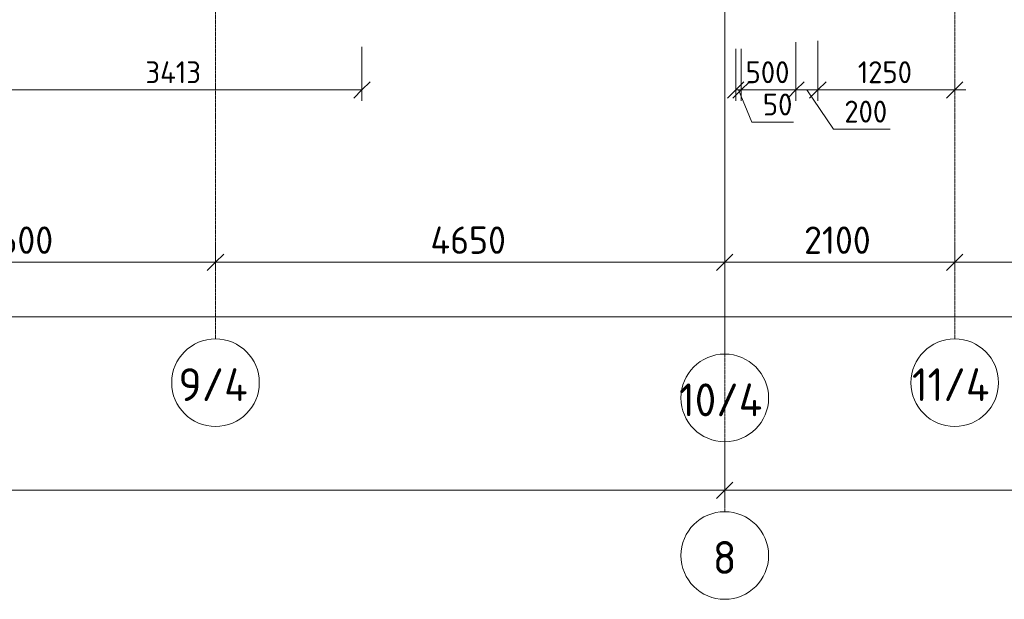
# Model space of a CAD drawing. Header units: millimetres. Extents: x 82112 to 162374, y -10965 to 131389.
# Tile 38 of 82: x 123132 to 132123, y 51464 to 56757. Entities that reach past the tile are written whole.
import ezdxf

# ---------------------------------------------------------------- set-up
doc = ezdxf.new("R2010")
doc.units = ezdxf.units.MM
doc.linetypes.add('4_ Штрихпунктир_ 10 х 2 мм', pattern=[14, 10, -2, 0, -2])
for name, color, linetype, lineweight in [('A-ANNO-DIMS', 7, 'Continuous', 5), ('A-ANNO-DIMS-100', 7, 'Continuous', 5), ('S-GRID', 7, 'Continuous', 5), ('S-GRID-IDEN', 7, 'Continuous', 5)]:
    doc.layers.add(name, color=color, linetype=linetype, lineweight=lineweight)
doc.styles.add('GOST Common_1', font='GOST_Common.ttf', dxfattribs={"height": 300})
doc.styles.add('GOST Common_2', font='GOST_Common.ttf', dxfattribs={"height": 200})
doc.styles.add('GOST Common_3', font='GOST_Common.ttf', dxfattribs={"height": 250})
doc.dimstyles.new('2_5_мм', dxfattribs={"dimscale": 304.8, "dimtxt": 251.428749, "dimasz": 0.492126, "dimexe": 0.492126, "dimexo": 0.492126, "dimgap": 0, "dimtad": 1, "dimdec": 5, "dimrnd": 1e-05, "dimdsep": 46, "dimtxsty": 'GOST Common_3', "dimblk1": 'OBLIQUE', "dimblk2": 'OBLIQUE', "dimsah": 1, "dimcen": 0.09, "dimdle": 0.492126, "dimadec": 5, "dimazin": 2, "dimtfac": 1, "dimtdec": 4, "dimtix": 1, "dimtmove": 0, "dimatfit": 3, "dimfxl": 1, "dimtvp": 1, "dimtolj": 1, "dimtzin": 0, "dimarcsym": 2})
doc.dimstyles.new('2_5_мм_1', dxfattribs={"dimscale": 304.8, "dimtxt": 251.428749, "dimasz": 0.492126, "dimexe": 0.492126, "dimexo": 0.492126, "dimgap": 0, "dimtad": 1, "dimdec": 5, "dimrnd": 1e-05, "dimdsep": 46, "dimtxsty": 'GOST Common_3', "dimblk1": 'OBLIQUE', "dimblk2": 'OBLIQUE', "dimsah": 1, "dimcen": 0.09, "dimdle": 0.492126, "dimadec": 5, "dimazin": 2, "dimtfac": 1, "dimtdec": 4, "dimtix": 1, "dimtmove": 1, "dimatfit": 3, "dimfxl": 1, "dimtvp": 1, "dimtolj": 1, "dimtzin": 0, "dimarcsym": 2})
doc.dimstyles.new('2_мм', dxfattribs={"dimscale": 304.8, "dimtxt": 201.142999, "dimasz": 0.492126, "dimexe": 0.328084, "dimexo": 0.492126, "dimgap": 0, "dimtad": 1, "dimdec": 0, "dimdsep": 46, "dimtxsty": 'GOST Common_2', "dimblk1": 'OBLIQUE', "dimblk2": 'OBLIQUE', "dimsah": 1, "dimcen": 0.09, "dimdle": 0.328084, "dimadec": 5, "dimazin": 2, "dimtfac": 1, "dimtdec": 4, "dimtix": 1, "dimtmove": 1, "dimatfit": 3, "dimfxl": 1, "dimtvp": 1, "dimtolj": 1, "dimtzin": 0, "dimarcsym": 2})
doc.dimstyles.new('2_мм_1', dxfattribs={"dimscale": 304.8, "dimtxt": 201.142999, "dimasz": 0.492126, "dimexe": 0.328084, "dimexo": 0.492126, "dimgap": 0, "dimtad": 1, "dimdec": 0, "dimdsep": 46, "dimtxsty": 'GOST Common_2', "dimblk1": 'OBLIQUE', "dimblk2": 'OBLIQUE', "dimsah": 1, "dimcen": 0.09, "dimdle": 0.328084, "dimadec": 5, "dimazin": 2, "dimtfac": 1, "dimtdec": 4, "dimtix": 1, "dimtmove": 0, "dimatfit": 3, "dimfxl": 1, "dimtvp": 1, "dimtolj": 1, "dimtzin": 0, "dimarcsym": 2})

# ---------------------------------------------------------------- blocks, each defined once
blk = doc.blocks.new('Ось сетки - 8_0 мм-31302--01_Подвал_МП_часть В')
at = {"layer": 'S-GRID-IDEN'}
blk.add_circle((0, 0), 4, dxfattribs=at)
blk = doc.blocks.new('DIMBLOCK108--01_Подвал_МП_часть В')
at = {"layer": 'A-ANNO-DIMS-100', "transparency": 16777216}
for p, q in [((126257.5, 56508.4), (126257.5, 56015.4)), ((126257.5, 56115.4), (126257.5, 56508.4)), ((122845, 56455.9), (122845, 56015.4)), ((122845, 56115.4), (122845, 56455.9)), ((122845, 56115.4), (126257.5, 56115.4))]:
    blk.add_line(p, q, dxfattribs=at)
at = {"layer": 'A-ANNO-DIMS-100', "lineweight": 25, "transparency": 16777216}
for p, q in [((122845, 56115.4), (122920, 56190.4)), ((126257.5, 56115.4), (126332.5, 56190.4)), ((122845, 56115.4), (122770, 56040.4)), ((126257.5, 56115.4), (126182.5, 56040.4))]:
    blk.add_line(p, q, dxfattribs=at)
at = {"layer": 'A-ANNO-DIMS-100', "color": 0, "transparency": 16777216, "insert": (124280.2, 56376.8), "char_height": 200, "width": 650.476, "attachment_point": 1, "line_spacing_factor": 1.022761, "style": 'GOST Common_2'}
blk.add_mtext('3413', dxfattribs=at)
blk = doc.blocks.new('_Oblique')
at = {"color": 0, "linetype": 'ByBlock', "lineweight": -2}
blk.add_line((-0.5, -0.5), (0.5, 0.5), dxfattribs=at)
blk = doc.blocks.new('DIMBLOCK109--01_Подвал_МП_часть В')
at = {"layer": 'A-ANNO-DIMS-100', "transparency": 16777216}
for p, q in [((129670, 56491), (129670, 56015.4)), ((129670, 56115.4), (129670, 56491)), ((129720, 56491), (129720, 56015.4)), ((129720, 56115.4), (129720, 56491)), ((129670, 56115.4), (129720, 56115.4)), ((129817.8, 55820.5), (129695, 56115.4)), ((130197.3, 55820.5), (129817.8, 55820.5))]:
    blk.add_line(p, q, dxfattribs=at)
at = {"layer": 'A-ANNO-DIMS-100', "lineweight": 25, "transparency": 16777216}
for p, q in [((129670, 56115.4), (129745, 56190.4)), ((129720, 56115.4), (129795, 56190.4)), ((129670, 56115.4), (129595, 56040.4)), ((129720, 56115.4), (129645, 56040.4))]:
    blk.add_line(p, q, dxfattribs=at)
at = {"layer": 'A-ANNO-DIMS-100', "color": 0, "transparency": 16777216, "insert": (129917.8, 56081.9), "char_height": 200, "width": 335.466, "attachment_point": 1, "line_spacing_factor": 1.022761, "style": 'GOST Common_2'}
blk.add_mtext('50', dxfattribs=at)
blk = doc.blocks.new('DIMBLOCK110--01_Подвал_МП_часть В')
at = {"layer": 'A-ANNO-DIMS-100', "transparency": 16777216}
for p, q in [((130220, 56551.9), (130220, 56015.4)), ((130220, 56115.4), (130220, 56551.9)), ((129720, 56491), (129720, 56015.4)), ((129720, 56115.4), (129720, 56491)), ((129720, 56115.4), (130220, 56115.4))]:
    blk.add_line(p, q, dxfattribs=at)
at = {"layer": 'A-ANNO-DIMS-100', "lineweight": 25, "transparency": 16777216}
for p, q in [((129720, 56115.4), (129795, 56190.4)), ((130220, 56115.4), (130295, 56190.4)), ((129720, 56115.4), (129645, 56040.4)), ((130220, 56115.4), (130145, 56040.4))]:
    blk.add_line(p, q, dxfattribs=at)
at = {"layer": 'A-ANNO-DIMS-100', "color": 0, "transparency": 16777216, "insert": (129760.3, 56376.8), "char_height": 200, "width": 503.198, "attachment_point": 1, "line_spacing_factor": 1.022761, "style": 'GOST Common_2'}
blk.add_mtext('500', dxfattribs=at)
blk = doc.blocks.new('DIMBLOCK111--01_Подвал_МП_часть В')
at = {"layer": 'A-ANNO-DIMS-100', "transparency": 16777216}
for p, q in [((130220, 56551.9), (130220, 56015.4)), ((130220, 56115.4), (130220, 56551.9)), ((130420, 56563.2), (130420, 56015.4)), ((130420, 56115.4), (130420, 56563.2)), ((130220, 56115.4), (130420, 56115.4)), ((130561.6, 55755.9), (130320, 56115.4)), ((131080.9, 55755.9), (130561.6, 55755.9))]:
    blk.add_line(p, q, dxfattribs=at)
at = {"layer": 'A-ANNO-DIMS-100', "lineweight": 25, "transparency": 16777216}
for p, q in [((130220, 56115.4), (130295, 56190.4)), ((130420, 56115.4), (130495, 56190.4)), ((130220, 56115.4), (130145, 56040.4)), ((130420, 56115.4), (130345, 56040.4))]:
    blk.add_line(p, q, dxfattribs=at)
at = {"layer": 'A-ANNO-DIMS-100', "color": 0, "transparency": 16777216, "insert": (130661.6, 56017.3), "char_height": 200, "width": 503.198, "attachment_point": 1, "line_spacing_factor": 1.022761, "style": 'GOST Common_2'}
blk.add_mtext('200', dxfattribs=at)
blk = doc.blocks.new('DIMBLOCK112--01_Подвал_МП_часть В')
at = {"layer": 'A-ANNO-DIMS-100', "transparency": 16777216}
for p, q in [((130420, 56563.2), (130420, 56015.4)), ((130420, 56115.4), (130420, 56563.2)), ((131670, 56071.5), (131670, 56215.4)), ((130420, 56115.4), (131770, 56115.4)), ((131670, 56115.4), (131670, 56071.5))]:
    blk.add_line(p, q, dxfattribs=at)
at = {"layer": 'A-ANNO-DIMS-100', "lineweight": 25, "transparency": 16777216}
for p, q in [((130420, 56115.4), (130495, 56190.4)), ((131670, 56115.4), (131745, 56190.4)), ((130420, 56115.4), (130345, 56040.4)), ((131670, 56115.4), (131595, 56040.4))]:
    blk.add_line(p, q, dxfattribs=at)
at = {"layer": 'A-ANNO-DIMS-100', "color": 0, "transparency": 16777216, "insert": (130784.2, 56376.8), "char_height": 200, "width": 625.93, "attachment_point": 1, "line_spacing_factor": 1.022761, "style": 'GOST Common_2'}
blk.add_mtext('1250', dxfattribs=at)
blk = doc.blocks.new('DIMBLOCK190--01_Подвал_МП_часть В')
at = {"layer": 'A-ANNO-DIMS-100', "transparency": 16777216}
for p, q in [((121320, 54497.7), (121320, 54691.6)), ((124920, 54497.7), (124920, 54691.6)), ((121320, 54541.6), (124920, 54541.6)), ((121320, 54541.6), (121320, 54497.7)), ((124920, 54541.6), (124920, 54497.7))]:
    blk.add_line(p, q, dxfattribs=at)
at = {"layer": 'A-ANNO-DIMS-100', "lineweight": 25, "transparency": 16777216}
for p, q in [((121320, 54541.6), (121395, 54616.6)), ((124920, 54541.6), (124995, 54616.6)), ((121320, 54541.6), (121245, 54466.6)), ((124920, 54541.6), (124845, 54466.6))]:
    blk.add_line(p, q, dxfattribs=at)
at = {"layer": 'A-ANNO-DIMS-100', "color": 0, "transparency": 16777216, "insert": (122770.6, 54868.3), "char_height": 250, "width": 838.664, "attachment_point": 1, "line_spacing_factor": 1.022761, "style": 'GOST Common_3'}
blk.add_mtext('3600', dxfattribs=at)
blk = doc.blocks.new('DIMBLOCK191--01_Подвал_МП_часть В')
at = {"layer": 'A-ANNO-DIMS-100', "transparency": 16777216}
for p, q in [((124920, 54497.7), (124920, 54691.6)), ((129570, 54497.7), (129570, 54691.6)), ((124920, 54541.6), (129570, 54541.6)), ((124920, 54541.6), (124920, 54497.7)), ((129570, 54541.6), (129570, 54497.7))]:
    blk.add_line(p, q, dxfattribs=at)
at = {"layer": 'A-ANNO-DIMS-100', "lineweight": 25, "transparency": 16777216}
for p, q in [((124920, 54541.6), (124995, 54616.6)), ((129570, 54541.6), (129645, 54616.6)), ((124920, 54541.6), (124845, 54466.6)), ((129570, 54541.6), (129495, 54466.6))]:
    blk.add_line(p, q, dxfattribs=at)
at = {"layer": 'A-ANNO-DIMS-100', "color": 0, "transparency": 16777216, "insert": (126882.8, 54868.3), "char_height": 250, "width": 869.347, "attachment_point": 1, "line_spacing_factor": 1.022761, "style": 'GOST Common_3'}
blk.add_mtext('4650', dxfattribs=at)
blk = doc.blocks.new('DIMBLOCK192--01_Подвал_МП_часть В')
at = {"layer": 'A-ANNO-DIMS-100', "transparency": 16777216}
for p, q in [((129570, 54497.7), (129570, 54691.6)), ((131670, 54497.7), (131670, 54691.6)), ((129570, 54541.6), (131670, 54541.6)), ((129570, 54541.6), (129570, 54497.7)), ((131670, 54541.6), (131670, 54497.7))]:
    blk.add_line(p, q, dxfattribs=at)
at = {"layer": 'A-ANNO-DIMS-100', "lineweight": 25, "transparency": 16777216}
for p, q in [((129570, 54541.6), (129645, 54616.6)), ((131670, 54541.6), (131745, 54616.6)), ((129570, 54541.6), (129495, 54466.6)), ((131670, 54541.6), (131595, 54466.6))]:
    blk.add_line(p, q, dxfattribs=at)
at = {"layer": 'A-ANNO-DIMS-100', "color": 0, "transparency": 16777216, "insert": (130294, 54868.3), "char_height": 250, "width": 782.412, "attachment_point": 1, "line_spacing_factor": 1.022761, "style": 'GOST Common_3'}
blk.add_mtext('2100', dxfattribs=at)
blk = doc.blocks.new('DIMBLOCK193--01_Подвал_МП_часть В')
at = {"layer": 'A-ANNO-DIMS-100', "transparency": 16777216}
for p, q in [((131670, 54497.7), (131670, 54691.6)), ((134020, 54497.7), (134020, 54691.6)), ((131670, 54541.6), (134020, 54541.6)), ((131670, 54541.6), (131670, 54497.7)), ((134020, 54541.6), (134020, 54497.7))]:
    blk.add_line(p, q, dxfattribs=at)
at = {"layer": 'A-ANNO-DIMS-100', "lineweight": 25, "transparency": 16777216}
for p, q in [((131670, 54541.6), (131745, 54616.6)), ((134020, 54541.6), (134095, 54616.6)), ((131670, 54541.6), (131595, 54466.6)), ((134020, 54541.6), (133945, 54466.6))]:
    blk.add_line(p, q, dxfattribs=at)
at = {"layer": 'A-ANNO-DIMS-100', "color": 0, "transparency": 16777216, "insert": (132495.6, 54868.3), "char_height": 250, "width": 838.664, "attachment_point": 1, "line_spacing_factor": 1.022761, "style": 'GOST Common_3'}
blk.add_mtext('2350', dxfattribs=at)
blk = doc.blocks.new('DIMBLOCK226--01_Подвал_МП_часть В')
at = {"layer": 'A-ANNO-DIMS-100', "transparency": 16777216}
for p, q in [((89300, 53997.7), (89300, 54191.6)), ((148370, 53997.7), (148370, 54191.6)), ((89150, 54041.6), (148520, 54041.6)), ((89300, 54041.6), (89300, 53997.7)), ((121694.2, 54041.6), (118835, 54041.6)), ((122667.8, 54041.6), (121694.2, 54041.6)), ((148370, 54041.6), (148370, 53997.7))]:
    blk.add_line(p, q, dxfattribs=at)
at = {"layer": 'A-ANNO-DIMS-100', "lineweight": 25, "transparency": 16777216}
for p, q in [((89300, 54041.6), (89225, 53966.6)), ((89300, 54041.6), (89375, 54116.6)), ((148370, 54041.6), (148295, 53966.6)), ((148370, 54041.6), (148445, 54116.6))]:
    blk.add_line(p, q, dxfattribs=at)
at = {"layer": 'A-ANNO-DIMS-100', "color": 0, "transparency": 16777216, "insert": (121794.2, 54368.3), "char_height": 250, "width": 1048.33, "attachment_point": 1, "line_spacing_factor": 1.022761, "style": 'GOST Common_3'}
blk.add_mtext('59070', dxfattribs=at)
blk = doc.blocks.new('DIMBLOCK239--01_Подвал_МП_часть В')
at = {"layer": 'A-ANNO-DIMS-100', "transparency": 16777216}
for p, q in [((108270, 52897.1), (108270, 52308.7)), ((108270, 52458.7), (108270, 52897.1)), ((129570, 52897.1), (129570, 52308.7)), ((129570, 52458.7), (129570, 52897.1)), ((108120, 52458.7), (129570, 52458.7))]:
    blk.add_line(p, q, dxfattribs=at)
at = {"layer": 'A-ANNO-DIMS-100', "lineweight": 25, "transparency": 16777216}
for p, q in [((108270, 52458.7), (108345, 52533.7)), ((129570, 52458.7), (129645, 52533.7)), ((108270, 52458.7), (108195, 52383.7)), ((129570, 52458.7), (129495, 52383.7))]:
    blk.add_line(p, q, dxfattribs=at)
at = {"layer": 'A-ANNO-DIMS-100', "color": 0, "transparency": 16777216, "insert": (118506.6, 52785.4), "char_height": 250, "width": 992.078, "attachment_point": 1, "line_spacing_factor": 1.022761, "style": 'GOST Common_3'}
blk.add_mtext('21300', dxfattribs=at)
blk = doc.blocks.new('DIMBLOCK240--01_Подвал_МП_часть В')
at = {"layer": 'A-ANNO-DIMS-100', "transparency": 16777216}
for p, q in [((129570, 52897.1), (129570, 52308.7)), ((129570, 52458.7), (129570, 52897.1)), ((148370, 52897.1), (148370, 52308.7)), ((148370, 52458.7), (148370, 52897.1)), ((129570, 52458.7), (148520, 52458.7)), ((139174.4, 52458.7), (138970, 52458.7)), ((140101.1, 52458.7), (139174.4, 52458.7))]:
    blk.add_line(p, q, dxfattribs=at)
at = {"layer": 'A-ANNO-DIMS-100', "lineweight": 25, "transparency": 16777216}
for p, q in [((129570, 52458.7), (129645, 52533.7)), ((148370, 52458.7), (148445, 52533.7)), ((129570, 52458.7), (129495, 52383.7)), ((148370, 52458.7), (148295, 52383.7))]:
    blk.add_line(p, q, dxfattribs=at)
at = {"layer": 'A-ANNO-DIMS-100', "color": 0, "transparency": 16777216, "insert": (139274.4, 52785.4), "char_height": 250, "width": 992.078, "attachment_point": 1, "line_spacing_factor": 1.022761, "style": 'GOST Common_3'}
blk.add_mtext('18800', dxfattribs=at)

msp = doc.modelspace()

# ---------------------------------------------------------------- linework, layer by layer
at = {"layer": 'S-GRID', "linetype": '4_ Штрихпунктир_ 10 х 2 мм'}
for p, q in [((129570, 53702.872493), (129570, 130388.42805)), ((129570, 52263.518311), (129570, 130388.42805)), ((124920, 53841.693029), (124920, 60921.15283)), ((131670, 53841.693029), (131670, 60921.15283))]:
    msp.add_line(p, q, dxfattribs=at)

# ---------------------------------------------------------------- block references
at = {"layer": 'S-GRID-IDEN', "xscale": 99.99999999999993, "yscale": 99.99999999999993, "zscale": 99.99999999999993}
for p in [(124920, 53441.693029), (131670, 53441.693029), (129570, 53302.872493), (129570, 51863.518311)]:
    msp.add_blockref('Ось сетки - 8_0 мм-31302--01_Подвал_МП_часть В', p, dxfattribs=at)

# ---------------------------------------------------------------- texts
at = {"layer": 'S-GRID-IDEN', "char_height": 300, "attachment_point": 1, "style": 'GOST Common_1'}
for s, insert, width in [('9/4', (124582.37793, 53573.780178), 809.704375), ('11/4', (131279.37793, 53573.780178), 937.974375), ('10/4', (129152.87793, 53434.959642), 1002.109375), ('\\fGOST Common|b0|i0|c204|p34|;8', (129460.87793, 51995.605459), 256.54)]:
    msp.add_mtext(s, dxfattribs=dict(at, insert=insert, width=width))

# ---------------------------------------------------------------- dimensions: what is measured, and where the dimension line sits
at = {"layer": 'A-ANNO-DIMS'}
for base, p1, p2, dimstyle, override, picture, middle in [((126257.4999999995, 56115.3945901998), (122844.9999999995, 56605.8680253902), (126257.4999999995, 56658.3750058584), '2_мм_1', {"dimpost": '<>', "dimfxl": 3412.90393}, 'DIMBLOCK108--01_Подвал_МП_часть В', (124551.2499999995, 56215.3945901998)), ((130220, 56115.39459), (129720, 56641.046436), (130220, 56701.893577), '2_мм_1', {"dimpost": '<>', "dimfxl": 503.688768}, 'DIMBLOCK110--01_Подвал_МП_часть В', (129970, 56215.39459)), ((131670, 56115.39459), (130420, 56713.231911), (131670, 56221.460607), '2_мм_1', {"dimpost": '<>', "dimfxl": 1343.256869}, 'DIMBLOCK112--01_Подвал_МП_часть В', (131045, 56215.39459)), ((124920, 54541.606238), (121320, 54647.672255), (124920, 54647.672255), '2_5_мм', {"dimpost": '<>', "dimfxl": 3600}, 'DIMBLOCK190--01_Подвал_МП_часть В', (123120, 54666.606238)), ((129570, 54541.606238), (124920, 54647.672255), (129570, 54647.672255), '2_5_мм', {"dimpost": '<>', "dimfxl": 4650}, 'DIMBLOCK191--01_Подвал_МП_часть В', (127245, 54666.606238)), ((131670, 54541.606238), (129570, 54647.672255), (131670, 54647.672255), '2_5_мм', {"dimpost": '<>', "dimfxl": 2100}, 'DIMBLOCK192--01_Подвал_МП_часть В', (130620, 54666.606238)), ((134020, 54541.606238), (131670, 54647.672255), (134020, 54647.672255), '2_5_мм', {"dimpost": '<>', "dimfxl": 2350}, 'DIMBLOCK193--01_Подвал_МП_часть В', (132845, 54666.606238)), ((129570.0000000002, 52458.6521318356), (108270.0000000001, 53047.0840706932), (129570.0000000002, 53047.0840706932), '2_5_мм', {"dimpost": '<>', "dimfxl": 21300}, 'DIMBLOCK239--01_Подвал_МП_часть В', (118920.0000000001, 52583.6521318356))]:
    dim = msp.add_linear_dim(base=base, p1=p1, p2=p2, dimstyle=dimstyle, override=override, dxfattribs=at)
    dim.commit()
    dim.dimension.update_dxf_attribs({"geometry": picture, "text_midpoint": middle})
for base, p1, p2, dimstyle, override, picture, middle in [((129720, 56115.39459), (129670, 56641.046436), (129720, 56641.046436), '2_мм', {"dimpost": '<>', "dimfxl": 50}, 'DIMBLOCK109--01_Подвал_МП_часть В', (130085.486721, 55948.536404)), ((130420, 56115.39459), (130220, 56701.893577), (130420, 56713.231911), '2_мм', {"dimpost": '<>', "dimfxl": 200.321137}, 'DIMBLOCK111--01_Подвал_МП_часть В', (130913.179241, 55883.954988)), ((148370.0000000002, 54041.6062377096), (89300.0000000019, 54147.6722548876), (148370.0000000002, 54147.6722548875), '2_5_мм_1', {"dimpost": '<>', "dimfxl": 59070}, 'DIMBLOCK226--01_Подвал_МП_часть В', (122318.3900363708, 54201.6466470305)), ((148370.0000000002, 52458.6521318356), (129570.0000000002, 53047.0840706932), (148370.0000000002, 53047.0840706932), '2_5_мм_1', {"dimpost": '<>', "dimfxl": 18800}, 'DIMBLOCK240--01_Подвал_МП_часть В', (139770.4184107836, 52618.6925411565))]:
    dim = msp.add_linear_dim(base=base, p1=p1, p2=p2, dimstyle=dimstyle, override=override, dxfattribs=at)
    dim.commit()
    dim.dimension.update_dxf_attribs({"geometry": picture, "text_midpoint": middle, "dimtype": 160})

doc.saveas('drawing.dxf')
